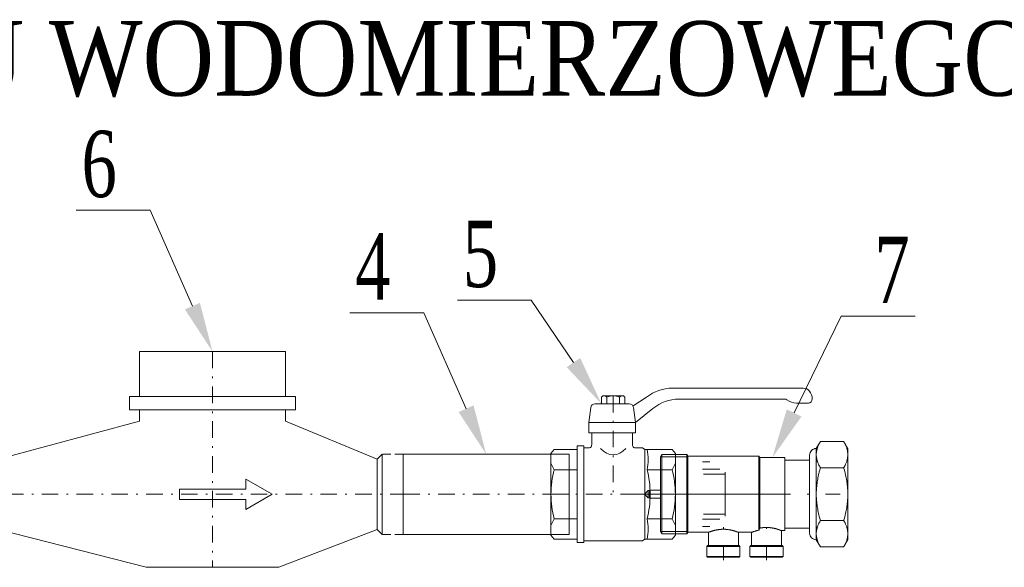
# Model space of a CAD drawing. Header units: metres. Extents: x 179 to 4242, y -694 to 805.
# Tile 23 of 24: x 1140 to 1199, y 422 to 455. Entities that reach past the tile are written whole.
import ezdxf
from ezdxf import colors
from ezdxf.entities.mleader import LeaderData, LeaderLine
from ezdxf.enums import TextEntityAlignment as Align
from ezdxf.math import Vec2, Vec3

# ---------------------------------------------------------------- set-up
doc = ezdxf.new("R2010")
doc.units = ezdxf.units.M
doc.header["$LTSCALE"] = 2
for name, pattern in [('CNS_CENTER', [1.5, 0.45, -0.5, 0.05, -0.5]), ('CNS_SOLID', [0]), ('DASHDOT', [1, 0.5, -0.25, 0, -0.25]), ('HIDDEN', [0.375, 0.25, -0.125])]:
    doc.linetypes.add(name, pattern=pattern)
doc.layers.get('0').update_dxf_attribs({"lineweight": 0})
for name, color, linetype in [('center', 7, 'CNS_CENTER'), ('CP_HIDDE', 203, 'HIDDEN'), ('thin', 7, 'CNS_SOLID')]:
    doc.layers.add(name, color=color, linetype=linetype)
for name, color, linetype, lineweight in [('CP_AXIS', 143, 'DASHDOT', 9), ('CP_AXISHS', 7, 'DASHDOT', 9), ('CP_DETAL', 33, 'Continuous', 9), ('D_opisy', 7, 'Continuous', 25), ('vis', 7, 'CNS_SOLID', 30)]:
    doc.layers.add(name, color=color, linetype=linetype, lineweight=lineweight)
doc.styles.add('CP_ATTR', font='ARIAL.TTF')
doc.styles.get("Standard").update_dxf_attribs({"font": 'GARA.TTF', "width": 0.8})

msp = doc.modelspace()

# ---------------------------------------------------------------- linework, layer by layer
at = {"color": 0, "lineweight": 5}
for p, q in [((1147.069, 435.051), (1155.869, 435.051)), ((1147.069, 435.051), (1147.069, 432.351)), ((1155.869, 435.051), (1155.869, 432.351)), ((1146.469, 432.351), (1156.469, 432.351)), ((1146.469, 431.551), (1146.469, 432.351)), ((1156.469, 432.351), (1156.469, 431.551)), ((1174.992, 432.383), (1174.913, 432.313)), ((1174.913, 432.313), (1174.913, 431.908)), ((1174.992, 432.383), (1176.254, 432.383)), ((1174.156, 430.77), (1174.272, 431.683)), ((1174.527, 431.908), (1176.591, 431.908)), ((1146.469, 431.551), (1156.469, 431.551)), ((1147.069, 430.851), (1147.069, 431.551)), ((1155.869, 431.551), (1155.869, 430.851)), ((1138.534, 428.571), (1147.069, 430.851)), ((1155.869, 430.851), (1161.404, 428.571)), ((1174.156, 430.162), (1174.156, 430.77)), ((1174.335, 430.162), (1174.156, 430.162)), ((1176.962, 430.162), (1174.156, 430.162)), ((1174.335, 430.162), (1174.335, 429.465)), ((1173.452, 423.538), (1173.452, 429.363)), ((1173.452, 429.363), (1173.85, 429.363)), ((1173.85, 423.538), (1173.85, 429.363)), ((1173.85, 429.253), (1174.206, 429.253)), ((1161.404, 428.571), (1161.699, 428.866)), ((1161.699, 428.866), (1161.699, 424.036)), ((1162.969, 424.036), (1162.969, 428.866)), ((1162.969, 428.866), (1172.969, 428.866)), ((1171.873, 428.907), (1172.061, 429.151)), ((1171.873, 423.995), (1171.873, 428.907)), ((1172.061, 429.151), (1173.452, 429.151)), ((1172.969, 428.866), (1172.969, 424.036)), ((1161.404, 428.571), (1161.404, 424.331)), ((1173.452, 427.935), (1172.061, 427.935)), ((1173.452, 424.967), (1172.061, 424.967)), ((1138.534, 424.331), (1147.469, 422.051)), ((1155.469, 422.051), (1161.404, 424.331)), ((1161.404, 424.331), (1161.699, 424.036)), ((1172.969, 424.036), (1162.969, 424.036)), ((1171.873, 423.995), (1172.061, 423.751)), ((1172.061, 423.751), (1173.452, 423.751)), ((1173.452, 423.538), (1173.85, 423.538)), ((1173.85, 423.649), (1177.396, 423.649)), ((1155.469, 422.051), (1147.469, 422.051))]:
    msp.add_line(p, q, dxfattribs=at)
at = {"color": 0, "lineweight": 9}
for p, q in [((1187.08, 432.851), (1179.212, 432.851)), ((1175.25, 431.908), (1175.25, 432.313)), ((1175.997, 431.908), (1175.997, 432.313)), ((1176.254, 432.383), (1176.333, 432.313)), ((1176.333, 432.313), (1176.333, 431.908)), ((1177.632, 432.305), (1176.834, 431.779)), ((1176.962, 430.77), (1176.846, 431.683)), ((1176.962, 430.77), (1178.02, 431.623)), ((1179.587, 432.191), (1185.974, 432.191)), ((1187.406, 431.946), (1186.678, 431.946)), ((1176.962, 430.162), (1176.962, 430.77)), ((1176.783, 430.162), (1176.783, 429.465)), ((1177.396, 429.253), (1176.912, 429.253)), ((1177.396, 429.253), (1177.525, 429.152)), ((1179.185, 429.152), (1177.525, 429.152)), ((1177.525, 423.75), (1177.525, 429.152)), ((1179.373, 428.907), (1179.185, 429.152)), ((1179.373, 423.995), (1179.373, 428.907)), ((1177.666, 427.935), (1179.185, 427.935)), ((1176.113, 426.451), (1185.793, 426.451)), ((1177.666, 424.967), (1179.185, 424.967)), ((1179.373, 423.995), (1179.185, 423.75)), ((1177.396, 423.649), (1177.525, 423.75)), ((1179.185, 423.75), (1177.525, 423.75))]:
    msp.add_line(p, q, dxfattribs=at)
for centre, major_axis, ratio, start_param, end_param in [((1179.212, 430.264), (0, 2.587), 0.993498, 0, 0.661907), ((1187.08, 432.204), (0, 0.647), 0.840182, -1.570796, 0), ((1187.406, 432.204), (0, 0.259), 0.840182, 3.141593, 4.712389), ((1176.591, 431.65), (0, 0.259), 0.993498, -1.443272, 0), ((1179.587, 429.604), (0, 2.587), 0.969336, 0, 0.675465), ((1179.587, 429.604), (0, 2.587), 0.969336, 0, 0.675465), ((1185.974, 431.933), (0, 0.259), 0.840182, -0.570341, 0), ((1186.678, 433.239), (0, 1.293), 0.840182, 2.571251, 3.141593), ((1176.912, 429.465), (0, 0.213), 0.604409, 1.570796, 3.141593)]:
    msp.add_ellipse(centre, major_axis=major_axis, ratio=ratio, start_param=start_param, end_param=end_param, dxfattribs=at)
at = {"color": 0, "lineweight": 5}
for centre, major_axis, ratio, start_param, end_param in [((1174.527, 431.65), (0, 0.259), 0.993498, 0, 1.443272), ((1174.206, 429.465), (0, 0.213), 0.604409, 3.141593, 4.712389)]:
    msp.add_ellipse(centre, major_axis=major_axis, ratio=ratio, start_param=start_param, end_param=end_param, dxfattribs=at)
at = {"layer": 'center', "color": 0, "lineweight": 9}
for p, q in [((1176.417, 426.46), (1189.96, 426.46)), ((1182.271, 422.471), (1182.271, 424.848)), ((1184.871, 422.471), (1184.871, 424.848))]:
    msp.add_line(p, q, dxfattribs=at)
at = {"layer": 'CP_AXIS', "color": 0, "lineweight": 5}
for p, q in [((1151.469, 435.051), (1151.469, 422.051)), ((1136.969, 426.451), (1162.969, 426.451)), ((1171.873, 426.451), (1179.373, 426.451))]:
    msp.add_line(p, q, dxfattribs=at)
at = {"layer": 'CP_AXIS', "color": 0, "lineweight": 9}
msp.add_line((1175.623, 432.383), (1175.623, 426.451), dxfattribs=at)
at = {"layer": 'CP_AXISHS', "color": 0, "lineweight": 5}
msp.add_line((1162.969, 426.451), (1172.969, 426.451), dxfattribs=at)
at = {"layer": 'CP_DETAL', "color": 0, "lineweight": 5}
for p, q in [((1175.15, 432.383), (1175.25, 432.313)), ((1176.962, 430.77), (1174.156, 430.77)), ((1171.873, 428.333), (1172.061, 427.935)), ((1171.873, 424.569), (1172.061, 424.967))]:
    msp.add_line(p, q, dxfattribs=at)
at = {"layer": 'CP_DETAL', "color": 0, "lineweight": 9}
for p, q in [((1176.097, 432.383), (1175.997, 432.313)), ((1179.373, 428.333), (1179.185, 427.935)), ((1179.373, 424.569), (1179.185, 424.967))]:
    msp.add_line(p, q, dxfattribs=at)
at = {"layer": 'CP_DETAL', "color": 0, "linetype": 'Continuous', "lineweight": 5}
for p, q in [((1153.467, 427.369), (1155.067, 426.451)), ((1153.467, 426.757), (1153.467, 427.369)), ((1149.469, 426.145), (1149.469, 426.757)), ((1149.469, 426.757), (1153.469, 426.757)), ((1153.467, 425.532), (1155.067, 426.451)), ((1149.469, 426.145), (1153.469, 426.145)), ((1153.467, 426.145), (1153.467, 425.532))]:
    msp.add_line(p, q, dxfattribs=at)
at = {"layer": 'CP_DETAL', "color": 0, "lineweight": 9}
for centre, major_axis, ratio, start_param, end_param in [((1175.625, 431.339), (0, 1.044), 0.993498, 0.001526, 0.369949), ((1175.622, 431.339), (0, 1.044), 0.993498, -0.369949, -0.001526), ((1176.607, 428.544), (0, 1.855), 0.604409, 4.712385, 5.046598), ((1176.607, 428.544), (0, 1.855), 0.604409, 4.378172, 4.712385), ((1175.593, 426.441), (0, 3.742), 0.604409, -1.568122, -1.159975), ((1177.112, 426.441), (0, 3.742), 0.604409, -1.568122, -1.159975), ((1175.593, 426.461), (0, 3.742), 0.604409, 4.301568, 4.709715), ((1177.112, 426.461), (0, 3.742), 0.604409, 4.301568, 4.709715), ((1176.607, 424.358), (0, 1.855), 0.604409, -1.570792, -1.236579), ((1176.607, 424.358), (0, 1.855), 0.604409, 4.37818, 4.712393)]:
    msp.add_ellipse(centre, major_axis=major_axis, ratio=ratio, start_param=start_param, end_param=end_param, dxfattribs=at)
at = {"layer": 'CP_DETAL', "color": 0, "lineweight": 5}
for centre, major_axis, start_param, end_param in [((1175.623, 431.098), (0, 2.265), 2.550148, 3.733038), ((1174.135, 426.441), (0, 3.742), 1.159975, 1.568122), ((1174.135, 426.461), (0, 3.742), 1.57347, 1.981618)]:
    msp.add_ellipse(centre, major_axis=major_axis, ratio=0.604409, start_param=start_param, end_param=end_param, dxfattribs=at)
at = {"layer": 'CP_HIDDE', "color": 0, "lineweight": 5}
for p, q in [((1162.969, 428.866), (1161.699, 428.866)), ((1162.969, 428.866), (1162.969, 424.036)), ((1162.969, 424.036), (1161.699, 424.036))]:
    msp.add_line(p, q, dxfattribs=at)
at = {"layer": 'thin', "color": 0, "lineweight": 9}
for p, q in [((1178.471, 428.702), (1180.07, 428.702)), ((1180.07, 428.85), (1180.07, 424.07)), ((1181.01, 428.407), (1181.456, 428.407)), ((1181.01, 427.974), (1182.062, 427.974)), ((1181.071, 427.665), (1182.371, 427.665)), ((1182.371, 427.782), (1182.371, 426.485)), ((1182.371, 425.138), (1182.371, 426.435)), ((1181.071, 425.254), (1182.371, 425.254)), ((1181.01, 424.945), (1182.062, 424.945)), ((1181.01, 424.512), (1181.456, 424.512)), ((1178.471, 424.217), (1180.07, 424.217))]:
    msp.add_line(p, q, dxfattribs=at)
at = {"layer": 'vis', "color": 0, "lineweight": 9}
for p, q in [((1188.117, 429.635), (1187.871, 429.21)), ((1188.117, 429.635), (1189.526, 429.635)), ((1189.771, 429.21), (1189.526, 429.635)), ((1178.556, 428.85), (1178.471, 428.702)), ((1178.471, 424.217), (1178.471, 428.702)), ((1180.07, 428.85), (1178.556, 428.85)), ((1178.556, 424.07), (1178.556, 428.85)), ((1180.122, 428.76), (1180.07, 428.85)), ((1184.413, 428.76), (1180.122, 428.76)), ((1180.122, 424.16), (1180.122, 428.76)), ((1184.47, 428.66), (1184.413, 428.76)), ((1184.413, 424.294), (1184.413, 428.76)), ((1185.97, 428.66), (1184.47, 428.66)), ((1184.47, 424.412), (1184.47, 428.66)), ((1185.97, 424.26), (1185.97, 428.66)), ((1187.471, 428.81), (1187.471, 424.11)), ((1187.871, 428.846), (1187.871, 429.21)), ((1187.871, 426.469), (1187.871, 428.836)), ((1189.771, 423.71), (1189.771, 429.21)), ((1187.471, 428.51), (1185.97, 428.51)), ((1189.526, 428.047), (1188.117, 428.047)), ((1188.117, 428.047), (1189.526, 428.047)), ((1177.735, 426.685), (1177.535, 426.485)), ((1177.535, 426.485), (1177.535, 426.435)), ((1177.535, 426.435), (1177.735, 426.235)), ((1177.81, 426.685), (1177.735, 426.685)), ((1177.735, 426.235), (1177.735, 426.685)), ((1177.81, 426.235), (1177.81, 426.685)), ((1178.471, 426.71), (1177.854, 426.71)), ((1177.854, 426.21), (1177.854, 426.71)), ((1187.871, 424.083), (1187.871, 426.45)), ((1177.735, 426.235), (1177.81, 426.235)), ((1177.854, 426.21), (1178.471, 426.21)), ((1189.526, 424.872), (1188.117, 424.872)), ((1188.117, 424.872), (1189.526, 424.872)), ((1178.471, 424.217), (1178.556, 424.07)), ((1178.556, 424.07), (1180.07, 424.07)), ((1180.07, 424.07), (1180.122, 424.16)), ((1180.122, 424.16), (1181.371, 424.16)), ((1181.371, 424.16), (1181.371, 423.36)), ((1183.171, 424.16), (1183.971, 424.16)), ((1183.171, 423.36), (1183.171, 424.16)), ((1183.971, 424.16), (1183.971, 423.36)), ((1185.771, 424.26), (1185.97, 424.26)), ((1185.771, 423.36), (1185.771, 424.26)), ((1185.97, 424.41), (1187.471, 424.41)), ((1187.871, 423.71), (1187.871, 424.073)), ((1181.321, 423.36), (1181.272, 423.31)), ((1181.272, 423.31), (1181.272, 422.709)), ((1181.272, 423.31), (1183.271, 423.31)), ((1181.321, 423.36), (1183.221, 423.36)), ((1183.271, 423.31), (1183.221, 423.36)), ((1183.271, 422.709), (1183.271, 423.31)), ((1183.921, 423.36), (1183.872, 423.31)), ((1183.872, 423.31), (1183.872, 422.709)), ((1183.872, 423.31), (1185.871, 423.31)), ((1183.921, 423.36), (1185.821, 423.36)), ((1185.871, 423.31), (1185.821, 423.36)), ((1185.871, 422.709), (1185.871, 423.31)), ((1187.871, 423.71), (1188.117, 423.284)), ((1189.526, 423.284), (1189.771, 423.71)), ((1181.272, 422.709), (1181.321, 422.66)), ((1181.272, 422.709), (1183.271, 422.709)), ((1183.221, 422.66), (1183.271, 422.709)), ((1183.872, 422.709), (1183.921, 422.66)), ((1183.872, 422.709), (1185.871, 422.709)), ((1185.821, 422.66), (1185.871, 422.709)), ((1188.117, 423.284), (1189.526, 423.284)), ((1181.321, 422.66), (1183.221, 422.66)), ((1183.921, 422.66), (1185.821, 422.66))]:
    msp.add_line(p, q, dxfattribs=at)
for points in [[(1187.871, 428.846), (1187.872, 428.867), (1187.873, 428.909), (1187.876, 428.951), (1187.878, 428.972), (1187.881, 428.993), (1187.887, 429.035), (1187.895, 429.077), (1187.903, 429.119), (1187.914, 429.162), (1187.926, 429.205), (1187.932, 429.226), (1187.939, 429.248), (1187.954, 429.291), (1187.971, 429.335), (1187.989, 429.379), (1188.008, 429.424), (1188.029, 429.47), (1188.041, 429.493), (1188.052, 429.516), (1188.077, 429.563), (1188.103, 429.611), (1188.117, 429.635)], [(1189.526, 429.635), (1189.54, 429.611), (1189.566, 429.562), (1189.591, 429.515), (1189.603, 429.492), (1189.614, 429.469), (1189.635, 429.423), (1189.655, 429.378), (1189.673, 429.333), (1189.689, 429.289), (1189.704, 429.245), (1189.711, 429.224), (1189.718, 429.202), (1189.729, 429.159), (1189.74, 429.116), (1189.749, 429.074), (1189.756, 429.031), (1189.762, 428.989), (1189.765, 428.968), (1189.767, 428.947), (1189.77, 428.905), (1189.771, 428.862), (1189.771, 428.841)], [(1187.871, 428.836), (1187.871, 428.836), (1187.871, 428.836), (1187.871, 428.836), (1187.871, 428.836), (1187.871, 428.836), (1187.871, 428.836), (1187.871, 428.836), (1187.871, 428.836), (1187.871, 428.836), (1187.871, 428.836), (1187.871, 428.836), (1187.871, 428.836), (1187.871, 428.836), (1187.871, 428.836), (1187.871, 428.836), (1187.871, 428.836), (1187.871, 428.836), (1187.871, 428.836), (1187.871, 428.836), (1187.871, 428.836), (1187.871, 428.836), (1187.871, 428.836), (1187.871, 428.836), (1187.871, 428.836), (1187.871, 428.836), (1187.871, 428.836), (1187.871, 428.836), (1187.871, 428.836), (1187.871, 428.836), (1187.871, 428.836), (1187.87, 428.836), (1187.87, 428.836), (1187.87, 428.836), (1187.87, 428.836), (1187.87, 428.836), (1187.87, 428.836), (1187.87, 428.836), (1187.87, 428.837), (1187.87, 428.837), (1187.87, 428.837), (1187.87, 428.837), (1187.87, 428.837), (1187.87, 428.837), (1187.87, 428.837), (1187.87, 428.837), (1187.87, 428.837), (1187.87, 428.837), (1187.87, 428.837), (1187.87, 428.837), (1187.87, 428.837), (1187.87, 428.837), (1187.87, 428.837), (1187.87, 428.837), (1187.87, 428.837), (1187.87, 428.837), (1187.869, 428.837), (1187.869, 428.837), (1187.869, 428.837), (1187.869, 428.837), (1187.869, 428.837), (1187.869, 428.837), (1187.869, 428.837), (1187.869, 428.838), (1187.869, 428.838), (1187.869, 428.838), (1187.869, 428.838), (1187.869, 428.838), (1187.869, 428.838), (1187.869, 428.838), (1187.869, 428.838), (1187.868, 428.838), (1187.868, 428.838), (1187.868, 428.838), (1187.868, 428.838), (1187.868, 428.838), (1187.868, 428.838), (1187.868, 428.839), (1187.868, 428.839), (1187.868, 428.839), (1187.868, 428.84), (1187.868, 428.84), (1187.868, 428.841), (1187.868, 428.841), (1187.868, 428.841), (1187.868, 428.842), (1187.868, 428.843), (1187.868, 428.843), (1187.868, 428.844), (1187.868, 428.844), (1187.868, 428.844), (1187.868, 428.844), (1187.868, 428.844), (1187.868, 428.844), (1187.868, 428.844), (1187.868, 428.844), (1187.869, 428.844), (1187.869, 428.844), (1187.869, 428.844), (1187.869, 428.844), (1187.869, 428.845), (1187.869, 428.845), (1187.869, 428.845), (1187.869, 428.845), (1187.869, 428.845), (1187.869, 428.845), (1187.869, 428.845), (1187.869, 428.845), (1187.869, 428.845), (1187.869, 428.845), (1187.869, 428.845), (1187.87, 428.845), (1187.87, 428.845), (1187.87, 428.845), (1187.87, 428.846), (1187.87, 428.846), (1187.87, 428.846), (1187.87, 428.846), (1187.87, 428.846), (1187.87, 428.846), (1187.87, 428.846), (1187.87, 428.846), (1187.87, 428.846), (1187.87, 428.846), (1187.87, 428.846), (1187.87, 428.846), (1187.87, 428.846), (1187.87, 428.846), (1187.87, 428.846), (1187.87, 428.846), (1187.87, 428.846), (1187.87, 428.846), (1187.87, 428.846), (1187.87, 428.846), (1187.87, 428.846), (1187.87, 428.846), (1187.871, 428.846), (1187.871, 428.846), (1187.871, 428.846), (1187.871, 428.846), (1187.871, 428.846), (1187.871, 428.846), (1187.871, 428.846), (1187.871, 428.846), (1187.871, 428.846), (1187.871, 428.846), (1187.871, 428.846), (1187.871, 428.846), (1187.871, 428.846), (1187.871, 428.846), (1187.871, 428.846), (1187.871, 428.846), (1187.871, 428.846), (1187.871, 428.846), (1187.871, 428.846), (1187.871, 428.846), (1187.871, 428.846), (1187.871, 428.846), (1187.871, 428.846), (1187.871, 428.846), (1187.871, 428.846), (1187.871, 428.846), (1187.871, 428.846), (1187.871, 428.846), (1187.871, 428.846), (1187.871, 428.846), (1187.871, 428.846)], [(1188.117, 428.047), (1188.103, 428.072), (1188.077, 428.119), (1188.052, 428.166), (1188.041, 428.19), (1188.029, 428.213), (1188.008, 428.258), (1187.989, 428.303), (1187.971, 428.347), (1187.954, 428.391), (1187.939, 428.435), (1187.932, 428.456), (1187.926, 428.478), (1187.914, 428.52), (1187.903, 428.563), (1187.895, 428.605), (1187.887, 428.647), (1187.881, 428.689), (1187.878, 428.71), (1187.876, 428.731), (1187.873, 428.773), (1187.872, 428.815), (1187.871, 428.836)], [(1189.771, 428.841), (1189.771, 428.82), (1189.77, 428.778), (1189.767, 428.735), (1189.765, 428.714), (1189.762, 428.693), (1189.756, 428.651), (1189.749, 428.608), (1189.74, 428.566), (1189.729, 428.523), (1189.718, 428.48), (1189.711, 428.459), (1189.704, 428.437), (1189.689, 428.393), (1189.673, 428.349), (1189.655, 428.305), (1189.635, 428.259), (1189.614, 428.214), (1189.603, 428.19), (1189.591, 428.167), (1189.566, 428.12), (1189.54, 428.072), (1189.526, 428.047)], [(1187.871, 426.469), (1187.872, 426.511), (1187.873, 426.595), (1187.876, 426.679), (1187.878, 426.721), (1187.881, 426.763), (1187.887, 426.847), (1187.895, 426.932), (1187.903, 427.016), (1187.914, 427.101), (1187.926, 427.186), (1187.932, 427.229), (1187.939, 427.272), (1187.954, 427.359), (1187.971, 427.447), (1187.989, 427.536), (1188.008, 427.626), (1188.029, 427.717), (1188.041, 427.763), (1188.052, 427.809), (1188.077, 427.903), (1188.103, 427.999), (1188.117, 428.047)], [(1189.526, 428.047), (1189.54, 427.998), (1189.566, 427.902), (1189.591, 427.808), (1189.603, 427.761), (1189.614, 427.714), (1189.635, 427.623), (1189.655, 427.532), (1189.673, 427.443), (1189.689, 427.355), (1189.704, 427.268), (1189.711, 427.224), (1189.718, 427.181), (1189.729, 427.095), (1189.74, 427.01), (1189.749, 426.925), (1189.756, 426.84), (1189.762, 426.756), (1189.765, 426.713), (1189.767, 426.671), (1189.77, 426.587), (1189.771, 426.502), (1189.771, 426.46)], [(1187.871, 426.45), (1187.871, 426.45), (1187.871, 426.45), (1187.871, 426.45), (1187.871, 426.45), (1187.871, 426.45), (1187.871, 426.45), (1187.871, 426.45), (1187.871, 426.45), (1187.871, 426.45), (1187.871, 426.45), (1187.871, 426.45), (1187.871, 426.45), (1187.871, 426.45), (1187.871, 426.45), (1187.871, 426.45), (1187.871, 426.45), (1187.871, 426.45), (1187.871, 426.45), (1187.871, 426.45), (1187.871, 426.45), (1187.871, 426.45), (1187.871, 426.45), (1187.871, 426.45), (1187.871, 426.45), (1187.871, 426.45), (1187.871, 426.45), (1187.871, 426.45), (1187.871, 426.45), (1187.871, 426.45), (1187.871, 426.45), (1187.87, 426.45), (1187.87, 426.45), (1187.87, 426.45), (1187.87, 426.45), (1187.87, 426.45), (1187.87, 426.45), (1187.87, 426.45), (1187.87, 426.45), (1187.87, 426.45), (1187.87, 426.45), (1187.87, 426.45), (1187.87, 426.45), (1187.87, 426.45), (1187.87, 426.45), (1187.87, 426.45), (1187.87, 426.45), (1187.87, 426.45), (1187.87, 426.45), (1187.87, 426.451), (1187.87, 426.451), (1187.87, 426.451), (1187.87, 426.451), (1187.87, 426.451), (1187.87, 426.451), (1187.87, 426.451), (1187.869, 426.451), (1187.869, 426.451), (1187.869, 426.452), (1187.869, 426.452), (1187.869, 426.452), (1187.869, 426.452), (1187.869, 426.452), (1187.869, 426.452), (1187.869, 426.452), (1187.869, 426.452), (1187.869, 426.453), (1187.869, 426.453), (1187.869, 426.453), (1187.869, 426.453), (1187.869, 426.453), (1187.868, 426.453), (1187.868, 426.454), (1187.868, 426.454), (1187.868, 426.454), (1187.868, 426.454), (1187.868, 426.454), (1187.868, 426.454), (1187.868, 426.455), (1187.868, 426.455), (1187.868, 426.457), (1187.868, 426.458), (1187.868, 426.459), (1187.868, 426.46), (1187.868, 426.46), (1187.868, 426.461), (1187.868, 426.463), (1187.868, 426.464), (1187.868, 426.465), (1187.868, 426.465), (1187.868, 426.465), (1187.868, 426.465), (1187.868, 426.465), (1187.868, 426.465), (1187.868, 426.466), (1187.868, 426.466), (1187.869, 426.466), (1187.869, 426.466), (1187.869, 426.466), (1187.869, 426.466), (1187.869, 426.466), (1187.869, 426.467), (1187.869, 426.467), (1187.869, 426.467), (1187.869, 426.467), (1187.869, 426.467), (1187.869, 426.467), (1187.869, 426.467), (1187.869, 426.468), (1187.869, 426.468), (1187.869, 426.468), (1187.87, 426.468), (1187.87, 426.468), (1187.87, 426.468), (1187.87, 426.468), (1187.87, 426.468), (1187.87, 426.469), (1187.87, 426.469), (1187.87, 426.469), (1187.87, 426.469), (1187.87, 426.469), (1187.87, 426.469), (1187.87, 426.469), (1187.87, 426.469), (1187.87, 426.469), (1187.87, 426.469), (1187.87, 426.469), (1187.87, 426.469), (1187.87, 426.469), (1187.87, 426.469), (1187.87, 426.469), (1187.87, 426.469), (1187.87, 426.469), (1187.87, 426.469), (1187.87, 426.469), (1187.87, 426.469), (1187.871, 426.469), (1187.871, 426.469), (1187.871, 426.469), (1187.871, 426.469), (1187.871, 426.469), (1187.871, 426.469), (1187.871, 426.469), (1187.871, 426.469), (1187.871, 426.469), (1187.871, 426.469), (1187.871, 426.469), (1187.871, 426.469), (1187.871, 426.469), (1187.871, 426.469), (1187.871, 426.469), (1187.871, 426.469), (1187.871, 426.469), (1187.871, 426.469), (1187.871, 426.469), (1187.871, 426.469), (1187.871, 426.469), (1187.871, 426.469), (1187.871, 426.469), (1187.871, 426.469), (1187.871, 426.469), (1187.871, 426.469), (1187.871, 426.469), (1187.871, 426.469), (1187.871, 426.469), (1187.871, 426.469), (1187.871, 426.469)], [(1188.117, 424.872), (1188.103, 424.92), (1188.077, 425.016), (1188.052, 425.11), (1188.041, 425.156), (1188.029, 425.203), (1188.008, 425.294), (1187.989, 425.383), (1187.971, 425.472), (1187.954, 425.56), (1187.939, 425.647), (1187.932, 425.69), (1187.926, 425.733), (1187.914, 425.818), (1187.903, 425.903), (1187.895, 425.988), (1187.887, 426.072), (1187.881, 426.156), (1187.878, 426.198), (1187.876, 426.24), (1187.873, 426.324), (1187.872, 426.408), (1187.871, 426.45)], [(1189.771, 426.46), (1189.771, 426.417), (1189.77, 426.332), (1189.767, 426.248), (1189.765, 426.206), (1189.762, 426.163), (1189.756, 426.079), (1189.749, 425.994), (1189.74, 425.909), (1189.729, 425.824), (1189.718, 425.738), (1189.711, 425.695), (1189.704, 425.651), (1189.689, 425.564), (1189.673, 425.476), (1189.655, 425.387), (1189.635, 425.296), (1189.614, 425.205), (1189.603, 425.158), (1189.591, 425.112), (1189.566, 425.017), (1189.54, 424.921), (1189.526, 424.872)], [(1187.871, 424.083), (1187.872, 424.104), (1187.873, 424.146), (1187.876, 424.188), (1187.878, 424.209), (1187.881, 424.23), (1187.887, 424.272), (1187.895, 424.314), (1187.903, 424.356), (1187.914, 424.399), (1187.926, 424.441), (1187.932, 424.463), (1187.939, 424.484), (1187.954, 424.528), (1187.971, 424.572), (1187.989, 424.616), (1188.008, 424.661), (1188.029, 424.706), (1188.041, 424.73), (1188.052, 424.753), (1188.077, 424.8), (1188.103, 424.848), (1188.117, 424.872)], [(1189.526, 424.872), (1189.54, 424.847), (1189.566, 424.799), (1189.591, 424.752), (1189.603, 424.729), (1189.614, 424.705), (1189.635, 424.66), (1189.655, 424.614), (1189.673, 424.57), (1189.689, 424.526), (1189.704, 424.482), (1189.711, 424.46), (1189.718, 424.439), (1189.729, 424.396), (1189.74, 424.353), (1189.749, 424.311), (1189.756, 424.268), (1189.762, 424.226), (1189.765, 424.205), (1189.767, 424.184), (1189.77, 424.142), (1189.771, 424.099), (1189.771, 424.078)], [(1181.371, 424.16), (1181.371, 424.16), (1181.372, 424.16), (1181.374, 424.16), (1181.375, 424.161), (1181.376, 424.161), (1181.379, 424.162), (1181.383, 424.164), (1181.387, 424.166), (1181.392, 424.168), (1181.399, 424.17), (1181.402, 424.171), (1181.405, 424.173), (1181.413, 424.176), (1181.422, 424.179), (1181.431, 424.182), (1181.441, 424.186), (1181.451, 424.19), (1181.457, 424.192), (1181.463, 424.194), (1181.475, 424.198), (1181.487, 424.202), (1181.494, 424.205), (1181.501, 424.207), (1181.514, 424.212), (1181.529, 424.217), (1181.536, 424.219), (1181.544, 424.221), (1181.56, 424.226), (1181.576, 424.232), (1181.592, 424.237), (1181.609, 424.242), (1181.626, 424.247), (1181.635, 424.249), (1181.644, 424.252), (1181.662, 424.257), (1181.681, 424.262), (1181.701, 424.267), (1181.721, 424.273), (1181.742, 424.278), (1181.752, 424.28), (1181.763, 424.283), (1181.785, 424.288), (1181.807, 424.293), (1181.83, 424.297), (1181.853, 424.302), (1181.877, 424.307), (1181.889, 424.309), (1181.901, 424.311), (1181.925, 424.315), (1181.95, 424.319), (1181.975, 424.322), (1182, 424.326), (1182.026, 424.329), (1182.039, 424.33), (1182.052, 424.332), (1182.077, 424.334), (1182.103, 424.336), (1182.129, 424.338), (1182.155, 424.34), (1182.181, 424.341), (1182.194, 424.342), (1182.207, 424.342), (1182.233, 424.343), (1182.259, 424.343), (1182.271, 424.343), (1182.284, 424.343), (1182.31, 424.343), (1182.335, 424.342), (1182.348, 424.342), (1182.361, 424.341), (1182.387, 424.34), (1182.413, 424.338), (1182.439, 424.336), (1182.465, 424.334), (1182.491, 424.332), (1182.504, 424.33), (1182.517, 424.329), (1182.542, 424.326), (1182.567, 424.322), (1182.593, 424.319), (1182.617, 424.315), (1182.642, 424.311), (1182.654, 424.309), (1182.666, 424.307), (1182.689, 424.302), (1182.713, 424.297), (1182.735, 424.293), (1182.758, 424.288), (1182.78, 424.283), (1182.79, 424.28), (1182.801, 424.278), (1182.822, 424.273), (1182.842, 424.267), (1182.861, 424.262), (1182.88, 424.257), (1182.899, 424.252), (1182.907, 424.249), (1182.916, 424.247), (1182.934, 424.242), (1182.95, 424.237), (1182.967, 424.232), (1182.983, 424.226), (1182.999, 424.221), (1183.006, 424.219), (1183.014, 424.217), (1183.028, 424.212), (1183.042, 424.207), (1183.049, 424.205), (1183.055, 424.202), (1183.068, 424.198), (1183.08, 424.194), (1183.086, 424.192), (1183.091, 424.19), (1183.102, 424.186), (1183.112, 424.182), (1183.121, 424.179), (1183.13, 424.176), (1183.137, 424.173), (1183.141, 424.171), (1183.144, 424.17), (1183.15, 424.168), (1183.155, 424.166), (1183.16, 424.164), (1183.164, 424.162), (1183.167, 424.161), (1183.168, 424.161), (1183.169, 424.16), (1183.17, 424.16), (1183.171, 424.16), (1183.171, 424.16)], [(1183.971, 424.16), (1183.972, 424.16), (1183.975, 424.161), (1183.98, 424.163), (1183.985, 424.165), (1183.989, 424.167), (1184.001, 424.171), (1184.017, 424.177), (1184.035, 424.184), (1184.056, 424.191), (1184.079, 424.2), (1184.092, 424.204), (1184.106, 424.209), (1184.134, 424.218), (1184.165, 424.228), (1184.198, 424.238), (1184.232, 424.248), (1184.268, 424.259), (1184.287, 424.264), (1184.306, 424.269), (1184.347, 424.279), (1184.39, 424.289), (1184.413, 424.294)], [(1184.47, 424.412), (1184.461, 424.393), (1184.441, 424.353), (1184.422, 424.313), (1184.413, 424.294)], [(1184.47, 424.412), (1184.478, 424.414), (1184.494, 424.417), (1184.509, 424.42), (1184.517, 424.421), (1184.525, 424.422), (1184.541, 424.425), (1184.557, 424.428), (1184.573, 424.43), (1184.589, 424.432), (1184.606, 424.435), (1184.614, 424.436), (1184.622, 424.437), (1184.639, 424.439), (1184.656, 424.441), (1184.672, 424.442), (1184.689, 424.444), (1184.706, 424.445), (1184.714, 424.446), (1184.723, 424.447), (1184.739, 424.448), (1184.756, 424.449), (1184.765, 424.449), (1184.773, 424.45), (1184.79, 424.45), (1184.806, 424.451), (1184.815, 424.451), (1184.823, 424.451), (1184.84, 424.452), (1184.856, 424.452), (1184.873, 424.452), (1184.889, 424.452), (1184.906, 424.452), (1184.914, 424.452), (1184.922, 424.451), (1184.939, 424.451), (1184.956, 424.45), (1184.973, 424.45), (1184.989, 424.449), (1185.006, 424.448), (1185.015, 424.447), (1185.023, 424.446), (1185.04, 424.445), (1185.057, 424.444), (1185.073, 424.442), (1185.09, 424.44), (1185.107, 424.438), (1185.115, 424.437), (1185.123, 424.436), (1185.14, 424.434), (1185.156, 424.432), (1185.172, 424.43), (1185.188, 424.427), (1185.205, 424.425), (1185.212, 424.423), (1185.22, 424.422), (1185.236, 424.419), (1185.252, 424.416), (1185.267, 424.413), (1185.283, 424.41), (1185.298, 424.407), (1185.305, 424.406), (1185.313, 424.404), (1185.328, 424.401), (1185.342, 424.398), (1185.349, 424.396), (1185.357, 424.394), (1185.371, 424.391), (1185.385, 424.387), (1185.392, 424.386), (1185.398, 424.384), (1185.412, 424.381), (1185.425, 424.377), (1185.438, 424.374), (1185.451, 424.37), (1185.463, 424.367), (1185.47, 424.365), (1185.476, 424.363), (1185.488, 424.36), (1185.499, 424.356), (1185.511, 424.353), (1185.522, 424.349), (1185.533, 424.346), (1185.539, 424.344), (1185.544, 424.342), (1185.555, 424.339), (1185.566, 424.335), (1185.576, 424.332), (1185.586, 424.329), (1185.596, 424.325), (1185.601, 424.323), (1185.606, 424.322), (1185.616, 424.318), (1185.625, 424.315), (1185.634, 424.312), (1185.643, 424.309), (1185.652, 424.306), (1185.656, 424.304), (1185.66, 424.303), (1185.668, 424.3), (1185.676, 424.297), (1185.684, 424.294), (1185.691, 424.291), (1185.698, 424.289), (1185.701, 424.287), (1185.705, 424.286), (1185.711, 424.284), (1185.717, 424.281), (1185.72, 424.28), (1185.723, 424.279), (1185.728, 424.277), (1185.733, 424.275), (1185.736, 424.274), (1185.738, 424.273), (1185.743, 424.271), (1185.747, 424.27), (1185.751, 424.268), (1185.754, 424.267), (1185.757, 424.265), (1185.759, 424.265), (1185.76, 424.264), (1185.763, 424.263), (1185.765, 424.262), (1185.767, 424.261), (1185.768, 424.261), (1185.769, 424.26), (1185.77, 424.26), (1185.77, 424.26), (1185.771, 424.26), (1185.771, 424.26), (1185.771, 424.26)], [(1187.871, 424.073), (1187.871, 424.073), (1187.871, 424.073), (1187.871, 424.073), (1187.871, 424.073), (1187.871, 424.073), (1187.871, 424.073), (1187.871, 424.073), (1187.871, 424.073), (1187.871, 424.073), (1187.871, 424.073), (1187.871, 424.073), (1187.871, 424.073), (1187.871, 424.073), (1187.871, 424.073), (1187.871, 424.073), (1187.871, 424.073), (1187.871, 424.073), (1187.871, 424.073), (1187.871, 424.073), (1187.871, 424.073), (1187.871, 424.073), (1187.871, 424.073), (1187.871, 424.073), (1187.871, 424.073), (1187.871, 424.073), (1187.871, 424.073), (1187.871, 424.073), (1187.871, 424.073), (1187.871, 424.073), (1187.871, 424.073), (1187.87, 424.073), (1187.87, 424.073), (1187.87, 424.073), (1187.87, 424.073), (1187.87, 424.073), (1187.87, 424.073), (1187.87, 424.073), (1187.87, 424.073), (1187.87, 424.073), (1187.87, 424.073), (1187.87, 424.073), (1187.87, 424.073), (1187.87, 424.073), (1187.87, 424.073), (1187.87, 424.073), (1187.87, 424.073), (1187.87, 424.073), (1187.87, 424.073), (1187.87, 424.073), (1187.87, 424.073), (1187.87, 424.074), (1187.87, 424.074), (1187.87, 424.074), (1187.87, 424.074), (1187.87, 424.074), (1187.869, 424.074), (1187.869, 424.074), (1187.869, 424.074), (1187.869, 424.074), (1187.869, 424.074), (1187.869, 424.074), (1187.869, 424.074), (1187.869, 424.074), (1187.869, 424.074), (1187.869, 424.074), (1187.869, 424.075), (1187.869, 424.075), (1187.869, 424.075), (1187.869, 424.075), (1187.869, 424.075), (1187.868, 424.075), (1187.868, 424.075), (1187.868, 424.075), (1187.868, 424.075), (1187.868, 424.075), (1187.868, 424.075), (1187.868, 424.075), (1187.868, 424.076), (1187.868, 424.076), (1187.868, 424.076), (1187.868, 424.077), (1187.868, 424.078), (1187.868, 424.078), (1187.868, 424.078), (1187.868, 424.079), (1187.868, 424.079), (1187.868, 424.08), (1187.868, 424.08), (1187.868, 424.081), (1187.868, 424.081), (1187.868, 424.081), (1187.868, 424.081), (1187.868, 424.081), (1187.868, 424.081), (1187.868, 424.081), (1187.869, 424.081), (1187.869, 424.081), (1187.869, 424.081), (1187.869, 424.081), (1187.869, 424.081), (1187.869, 424.082), (1187.869, 424.082), (1187.869, 424.082), (1187.869, 424.082), (1187.869, 424.082), (1187.869, 424.082), (1187.869, 424.082), (1187.869, 424.082), (1187.869, 424.082), (1187.869, 424.082), (1187.87, 424.082), (1187.87, 424.082), (1187.87, 424.082), (1187.87, 424.082), (1187.87, 424.082), (1187.87, 424.082), (1187.87, 424.083), (1187.87, 424.083), (1187.87, 424.083), (1187.87, 424.083), (1187.87, 424.083), (1187.87, 424.083), (1187.87, 424.083), (1187.87, 424.083), (1187.87, 424.083), (1187.87, 424.083), (1187.87, 424.083), (1187.87, 424.083), (1187.87, 424.083), (1187.87, 424.083), (1187.87, 424.083), (1187.87, 424.083), (1187.87, 424.083), (1187.87, 424.083), (1187.87, 424.083), (1187.871, 424.083), (1187.871, 424.083), (1187.871, 424.083), (1187.871, 424.083), (1187.871, 424.083), (1187.871, 424.083), (1187.871, 424.083), (1187.871, 424.083), (1187.871, 424.083), (1187.871, 424.083), (1187.871, 424.083), (1187.871, 424.083), (1187.871, 424.083), (1187.871, 424.083), (1187.871, 424.083), (1187.871, 424.083), (1187.871, 424.083), (1187.871, 424.083), (1187.871, 424.083), (1187.871, 424.083), (1187.871, 424.083), (1187.871, 424.083), (1187.871, 424.083), (1187.871, 424.083), (1187.871, 424.083), (1187.871, 424.083), (1187.871, 424.083), (1187.871, 424.083), (1187.871, 424.083), (1187.871, 424.083), (1187.871, 424.083)], [(1188.117, 423.284), (1188.103, 423.308), (1188.077, 423.356), (1188.052, 423.403), (1188.041, 423.426), (1188.029, 423.449), (1188.008, 423.495), (1187.989, 423.54), (1187.971, 423.584), (1187.954, 423.628), (1187.939, 423.672), (1187.932, 423.693), (1187.926, 423.715), (1187.914, 423.757), (1187.903, 423.8), (1187.895, 423.842), (1187.887, 423.884), (1187.881, 423.926), (1187.878, 423.947), (1187.876, 423.968), (1187.873, 424.01), (1187.872, 424.052), (1187.871, 424.073)], [(1189.771, 424.078), (1189.771, 424.057), (1189.77, 424.014), (1189.767, 423.972), (1189.765, 423.951), (1189.762, 423.93), (1189.756, 423.888), (1189.749, 423.845), (1189.74, 423.803), (1189.729, 423.76), (1189.718, 423.717), (1189.711, 423.696), (1189.704, 423.674), (1189.689, 423.63), (1189.673, 423.586), (1189.655, 423.542), (1189.635, 423.496), (1189.614, 423.451), (1189.603, 423.427), (1189.591, 423.404), (1189.566, 423.357), (1189.54, 423.309), (1189.526, 423.284)]]:
    msp.add_lwpolyline(points, dxfattribs=at)
for centre, radius, start, end in [((1187.871, 428.81), 0.4, 89.99862, 180), ((1177.854, 426.66), 0.05, 90, 150), ((1177.854, 426.26), 0.05, 210, 270), ((1187.871, 424.11), 0.4, 180, 270.00138)]:
    msp.add_arc(centre, radius, start, end, dxfattribs=at)

# ---------------------------------------------------------------- texts
at = {"insert": (1081.483, 454.98), "char_height": 4.5, "width": 332.44619, "attachment_point": 1}
msp.add_mtext('\\fGaramond|b0|i0|c186;\\W1;\\A1;SCHEMAT ZESTAWU WODOMIERZOWEGO', dxfattribs=at)
at = {"color": 0, "lineweight": 5, "style": 'CP_ATTR', "flags": 9}
for tag, s in [('NAME', 'Przewód'), ('PRODUCER', ''), ('PRODUCT-TYPE', ''), ('ARTICLE', ''), ('FLOW', '26'), ('NUMBER', ''), ('SYSTEM', 'HS'), ('FORM', 'RO'), ('SIZE', '48.3'), ('CHARACTER', ''), ('ORDER-NO', ''), ('GROUP', ''), ('OTHER', '')]:
    msp.add_attdef(tag, (1162.969, 426.451), s, height=0.00001, dxfattribs=at)
at = {"color": 0, "linetype": 'ByBlock', "lineweight": 5, "style": 'CP_ATTR', "flags": 9}
for tag, text in [('NAME', 'Zawór kulowy gwintowany'), ('GROUP', ''), ('NUMBER', ''), ('PRODUCER', ''), ('ARTICLE', "1 1/4''"), ('PRODUCT-TYPE', ''), ('ORDER-NO', ''), ('CHARACTER', ''), ('DN', 'DN32'), ('PN', 'PN25'), ('TEMPERATURE', ''), ('FLOW', ''), ('POWER', ''), ('VOLTAGE', ''), ('WEIGHT', ''), ('OTHER', '')]:
    msp.add_attdef(tag, text=text, height=0.000005, dxfattribs=at).set_placement((1171.864, 426.447), align=Align.MIDDLE_LEFT)

# ---------------------------------------------------------------- leaders
at = {"layer": 'D_opisy', "lineweight": 13}
ml = msp.add_multileader_mtext('Standard', dxfattribs=at)
ml.set_content('6', color=256)
ml.set_leader_properties(lineweight=5)
ml.build(insert=Vec2(0, 0))
ml.multileader.update_dxf_attribs({"text_left_attachment_type": 6, "text_right_attachment_type": 6, "dogleg_length": 1, "arrow_head_size": 3})
ctx = ml.context
ctx.base_point, ctx.arrow_head_size, ctx.landing_gap_size, ctx.plane_origin = Vec3(1142.855, 443.57), 3, 1, Vec3(1128.673, 455.967)
ctx.left_attachment, ctx.right_attachment, ctx.text_align_type = 6, 6, 2
notes = []
notes.append((ctx, [(0, (1, 1, 0), (1147.7, 443.57), (-1, 0), 1, [(0, [(1151.469, 435.051)], 0, [])])]))
ctx.mtext.insert, ctx.mtext.alignment, ctx.mtext.flow_direction = Vec3(1145.7, 448.37), 3, 5
ml = msp.add_multileader_mtext('Standard', dxfattribs=at)
ml.set_content('5', color=256)
ml.set_leader_properties(lineweight=5)
ml.build(insert=Vec2(0, 0))
ml.multileader.update_dxf_attribs({"text_left_attachment_type": 6, "text_right_attachment_type": 6, "dogleg_length": 1, "arrow_head_size": 3})
ctx = ml.context
ctx.base_point, ctx.arrow_head_size, ctx.landing_gap_size, ctx.plane_origin = Vec3(1165.588, 438.147), 3, 1, Vec3(1155.66, 462.543)
ctx.left_attachment, ctx.right_attachment, ctx.text_align_type = 6, 6, 2
notes.append((ctx, [(0, (1, 1, 0), (1170.686, 438.147), (-1, 0), 1, [(0, [(1174.913, 431.908)], 0, [])])]))
ctx.mtext.insert, ctx.mtext.alignment, ctx.mtext.flow_direction = Vec3(1168.686, 442.947), 3, 5
ml = msp.add_multileader_mtext('Standard', dxfattribs=at)
ml.set_content('4', color=256)
ml.set_leader_properties(lineweight=5)
ml.build(insert=Vec2(0, 0))
ml.multileader.update_dxf_attribs({"text_left_attachment_type": 6, "text_right_attachment_type": 6, "dogleg_length": 1, "arrow_head_size": 3})
ctx = ml.context
ctx.base_point, ctx.arrow_head_size, ctx.landing_gap_size, ctx.plane_origin = Vec3(1159.326, 437.385), 3, 1, Vec3(1145.173, 449.782)
ctx.left_attachment, ctx.right_attachment, ctx.text_align_type = 6, 6, 2
notes.append((ctx, [(0, (1, 1, 0), (1164.2, 437.385), (-1, 0), 1, [(0, [(1167.969, 428.866)], 0, [])])]))
ctx.mtext.insert, ctx.mtext.alignment, ctx.mtext.flow_direction = Vec3(1162.2, 442.185), 3, 5
ml = msp.add_multileader_mtext('Standard', dxfattribs=at)
ml.set_content('7', color=256)
ml.set_leader_properties(lineweight=5)
ml.build(insert=Vec2(0, 0))
ml.multileader.update_dxf_attribs({"text_left_attachment_type": 6, "text_right_attachment_type": 6, "dogleg_length": 1, "arrow_head_size": 3})
ctx = ml.context
ctx.base_point, ctx.arrow_head_size, ctx.landing_gap_size, ctx.plane_origin = Vec3(1188.193, 437.179), 3, 1, Vec3(1162.425, 449.575)
ctx.left_attachment, ctx.right_attachment = 6, 6
notes.append((ctx, [(0, (1, 1, 0), (1189.378, 437.179), (1, 0), 1, [(0, [(1185.22, 428.66)], 0, [])])]))
ctx.mtext.insert, ctx.mtext.flow_direction = Vec3(1191.378, 441.979), 5
for ctx, leaders in notes:
    for number, flags, end, landing, length, lines in leaders:
        leader = LeaderData()
        leader.index, (leader.has_last_leader_line, leader.has_dogleg_vector, leader.attachment_direction) = number, flags
        leader.last_leader_point, leader.dogleg_vector, leader.dogleg_length = Vec3(end), Vec3(landing), length
        for number, points, colour, breaks in lines:
            line = LeaderLine()
            line.index, line.vertices, line.color, line.breaks = number, Vec3.list(points), colors.encode_raw_color(colour), breaks
            leader.lines.append(line)
        ctx.leaders.append(leader)

doc.saveas('drawing.dxf')
